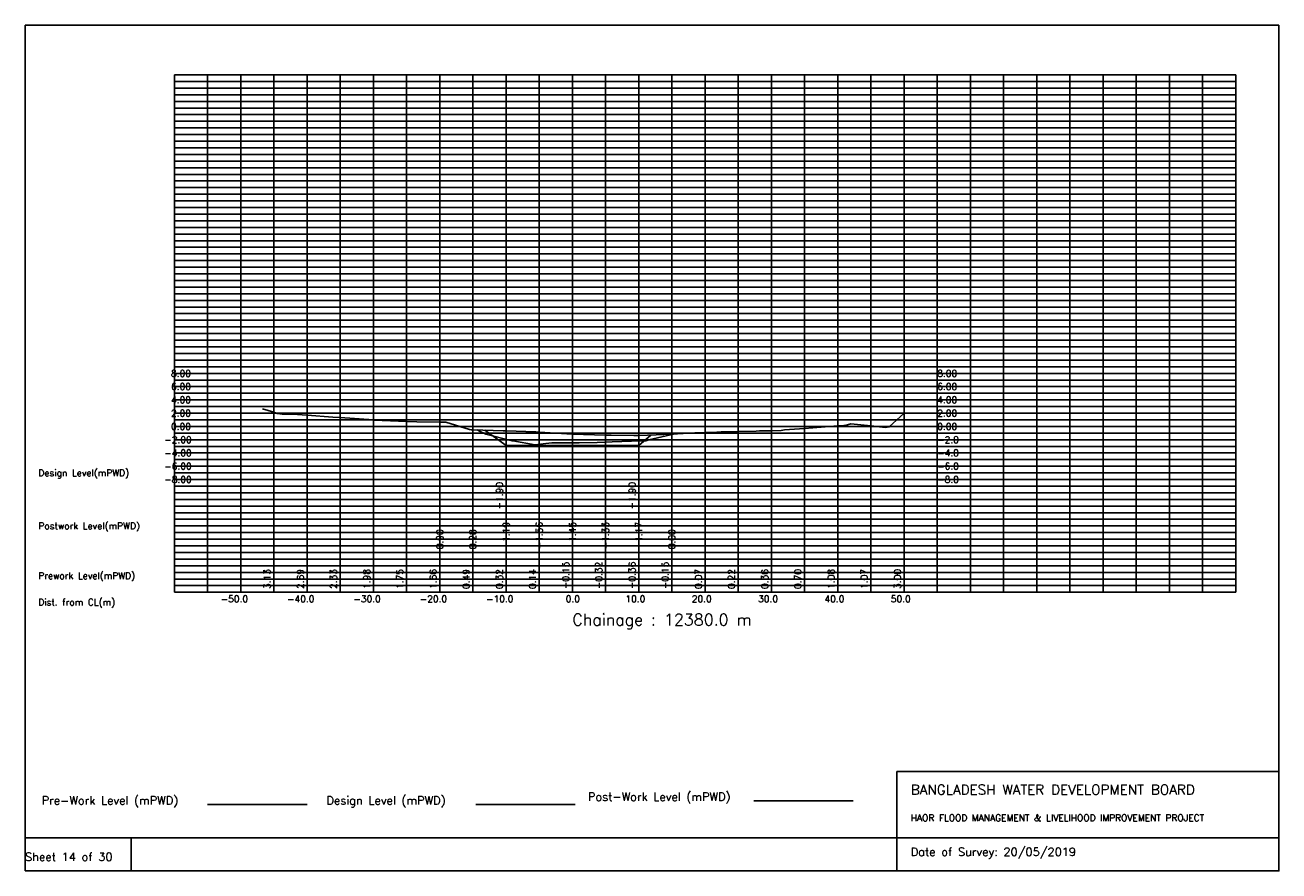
# Model space of a CAD drawing. Extents: x 0 to 189, y 0 to 128.
import ezdxf

# ---------------------------------------------------------------- set-up
doc = ezdxf.new("R2010")
doc.units = 0
doc.header["$MEASUREMENT"] = 0
doc.linetypes.add('1-1', pattern=[0])
for name, color, linetype in [('P1', 7, 'CONTINUOUS'), ('P15', 8, 'CONTINUOUS'), ('P2', 3, 'CONTINUOUS'), ('P3', 1, 'CONTINUOUS'), ('P6', 4, 'CONTINUOUS')]:
    doc.layers.add(name, color=color, linetype=linetype)
doc.styles.add('ROMAN_SIMPLEX', font='ROMANS')

msp = doc.modelspace()

# ---------------------------------------------------------------- linework, layer by layer
at = {"layer": 'P1'}
for p, q in [((0, 127.5), (0, 5)), ((0, 127.5), (189, 127.5)), ((189, 127.5), (189, 5)), ((131.4, 15), (131.4, 0)), ((131.4, 15), (189, 15)), ((16, 5), (16, 0))]:
    msp.add_line(p, q, dxfattribs=at)
at = {"layer": 'P1', "linetype": '1-1'}
msp.add_lwpolyline([(0, 0), (189, 0), (189, 5), (0, 5), (0, 0)], dxfattribs=at)
at = {"layer": 'P15', "linetype": '1-1'}
for points in [[(22.5, 120), (182.5, 120)], [(22.5, 42), (22.5, 120)], [(27.5, 42), (27.5, 120)], [(32.5, 42), (32.5, 120)], [(37.5, 42), (37.5, 120)], [(42.5, 42), (42.5, 120)], [(47.5, 42), (47.5, 120)], [(52.5, 42), (52.5, 120)], [(57.5, 42), (57.5, 120)], [(62.5, 42), (62.5, 120)], [(67.5, 42), (67.5, 120)], [(72.5, 42), (72.5, 120)], [(77.5, 42), (77.5, 120)], [(82.5, 42), (82.5, 120)], [(87.5, 42), (87.5, 120)], [(92.5, 42), (92.5, 120)], [(97.5, 42), (97.5, 120)], [(102.5, 42), (102.5, 120)], [(107.5, 42), (107.5, 120)], [(112.5, 42), (112.5, 120)], [(117.5, 42), (117.5, 120)], [(122.5, 42), (122.5, 120)], [(127.5, 42), (127.5, 120)], [(132.5, 42), (132.5, 120)], [(137.5, 42), (137.5, 120)], [(142.5, 42), (142.5, 120)], [(147.5, 42), (147.5, 120)], [(152.5, 42), (152.5, 120)], [(157.5, 42), (157.5, 120)], [(162.5, 42), (162.5, 120)], [(167.5, 42), (167.5, 120)], [(172.5, 42), (172.5, 120)], [(177.5, 42), (177.5, 120)], [(182.5, 42), (182.5, 120)], [(22.5, 119), (182.5, 119)], [(22.5, 118), (182.5, 118)], [(22.5, 117), (182.5, 117)], [(22.5, 116), (182.5, 116)], [(22.5, 115), (182.5, 115)], [(22.5, 114), (182.5, 114)], [(22.5, 113), (182.5, 113)], [(22.5, 112), (182.5, 112)], [(22.5, 111), (182.5, 111)], [(22.5, 110), (182.5, 110)], [(22.5, 109), (182.5, 109)], [(22.5, 108), (182.5, 108)], [(22.5, 107), (182.5, 107)], [(22.5, 106), (182.5, 106)], [(22.5, 105), (182.5, 105)], [(22.5, 104), (182.5, 104)], [(22.5, 103), (182.5, 103)], [(22.5, 102), (182.5, 102)], [(22.5, 101), (182.5, 101)], [(22.5, 100), (182.5, 100)], [(22.5, 99), (182.5, 99)], [(22.5, 98), (182.5, 98)], [(22.5, 97), (182.5, 97)], [(22.5, 96), (182.5, 96)], [(22.5, 95), (182.5, 95)], [(22.5, 94), (182.5, 94)], [(22.5, 93), (182.5, 93)], [(22.5, 92), (182.5, 92)], [(22.5, 91), (182.5, 91)], [(22.5, 90), (182.5, 90)], [(22.5, 89), (182.5, 89)], [(22.5, 88), (182.5, 88)], [(22.5, 87), (182.5, 87)], [(22.5, 86), (182.5, 86)], [(22.5, 85), (182.5, 85)], [(22.5, 84), (182.5, 84)], [(22.5, 83), (182.5, 83)], [(22.5, 82), (182.5, 82)], [(22.5, 81), (182.5, 81)], [(22.5, 80), (182.5, 80)], [(22.5, 79), (182.5, 79)], [(22.5, 78), (182.5, 78)], [(22.5, 77), (182.5, 77)], [(22.5, 76), (182.5, 76)], [(22.5, 75), (182.5, 75)], [(22.5, 74), (182.5, 74)], [(22.5, 73), (182.5, 73)], [(22.5, 72), (182.5, 72)], [(22.5, 71), (182.5, 71)], [(22.5, 70), (182.5, 70)], [(22.5, 69), (182.5, 69)], [(22.5, 68), (182.5, 68)], [(22.5, 67), (182.5, 67)], [(22.5, 66), (182.5, 66)], [(22.5, 65), (182.5, 65)], [(22.5, 64), (182.5, 64)], [(22.5, 63), (182.5, 63)], [(22.5, 62), (182.5, 62)], [(22.5, 61), (182.5, 61)], [(22.5, 60), (182.5, 60)], [(22.5, 59), (182.5, 59)], [(22.5, 58), (182.5, 58)], [(22.5, 57), (182.5, 57)], [(22.5, 56), (182.5, 56)], [(22.5, 55), (182.5, 55)], [(22.5, 54), (182.5, 54)], [(22.5, 53), (182.5, 53)], [(22.5, 52), (182.5, 52)], [(22.5, 51), (182.5, 51)], [(22.5, 50), (182.5, 50)], [(22.5, 49), (182.5, 49)], [(22.5, 48), (182.5, 48)], [(22.5, 47), (182.5, 47)], [(22.5, 46), (182.5, 46)], [(22.5, 45), (182.5, 45)], [(22.5, 44), (182.5, 44)], [(22.5, 43), (182.5, 43)], [(22.5, 42), (182.5, 42)]]:
    msp.add_lwpolyline(points, dxfattribs=at)
at = {"layer": 'P2'}
msp.add_line((27.5, 10), (42.5, 10), dxfattribs=at)
at = {"layer": 'P2', "linetype": '1-1'}
msp.add_lwpolyline([(35.81, 69.66), (37.5, 69.13), (37.99, 68.97), (38.76, 68.87), (40.05, 68.84), (40.33, 68.85), (42.5, 68.69), (46.38, 68.41), (47.5, 68.33), (52.5, 67.98), (52.63, 67.97), (57.5, 67.75), (59.05, 67.68), (62.5, 67.66), (63.43, 67.65), (66.99, 66.52), (67.26, 66.5), (67.5, 66.49), (72.05, 66.34), (72.2, 66.33), (72.5, 66.32), (76.98, 66.18), (77.31, 66.15), (77.5, 66.14), (82.5, 65.85), (87.5, 65.68), (87.53, 65.68), (88.34, 65.67), (91.75, 65.62), (92.5, 65.64), (95.11, 65.73), (97.5, 65.85), (100.97, 66.02), (102.5, 66.07), (104.26, 66.13), (104.93, 66.18), (107.5, 66.22), (110.22, 66.27), (110.71, 66.32), (112.5, 66.36), (113.96, 66.4), (114.47, 66.47), (117.5, 66.7), (122.5, 67.08), (123.44, 67.15), (123.97, 67.26), (124.49, 67.39), (127.5, 67.07), (129.68, 66.84), (130.26, 66.93), (132.5, 69)], dxfattribs=at)
at = {"layer": 'P3'}
msp.add_line((67.93, 10), (82.93, 10), dxfattribs=at)
at = {"layer": 'P3', "linetype": '1-1'}
msp.add_lwpolyline([(69.3, 66.43), (72.5, 64.11), (77.5, 64.11), (82.5, 64.11), (87.5, 64.11), (92.5, 64.11), (94.32, 65.7)], dxfattribs=at)
at = {"layer": 'P6'}
msp.add_line((109.84, 10.56), (124.84, 10.56), dxfattribs=at)
at = {"layer": 'P6', "linetype": '1-1'}
msp.add_lwpolyline([(68.13, 66.47), (68.5, 66.28), (69.45, 65.82), (73.42, 64.82), (73.5, 64.81), (76.89, 64.22), (78.5, 64.44), (79.41, 64.51), (83.5, 64.55), (86.21, 64.58), (88.5, 64.67), (92.87, 64.84), (93.2, 64.82), (93.5, 64.83), (93.58, 64.83), (94.03, 64.96), (97.94, 65.87)], dxfattribs=at)

# ---------------------------------------------------------------- texts
at = {"layer": 'P1', "style": 'ROMAN_SIMPLEX'}
for s, height, rotation, p in [('8.00', 1, 360, (22, 74.5)), ('8.00', 1, 360, (137.5, 74.5)), ('6.00', 1, 360, (22, 72.5)), ('6.00', 1, 360, (137.5, 72.5)), ('4.00', 1, 360, (22, 70.5)), ('4.00', 1, 360, (137.5, 70.5)), ('2.00', 1, 360, (22, 68.5)), ('2.00', 1, 360, (137.5, 68.5)), ('0.00', 1, 360, (22, 66.5)), ('0.00', 1, 360, (137.5, 66.5)), ('-2.00', 1, 360, (21, 64.5)), ('-2.0', 1, 360, (137.5, 64.5)), ('-4.00', 1, 360, (21, 62.5)), ('-4.0', 1, 360, (137.5, 62.5)), ('Design Level(mPWD)', 1, 360, (2, 59.5)), ('-6.00', 1, 360, (21, 60.5)), ('-6.0', 1, 360, (137.5, 60.5)), ('-8.00', 1, 360, (21, 58.5)), ('-8.0', 1, 360, (137.5, 58.5)), ('-1.90', 1, 90, (72, 54.5)), ('-1.90', 1, 90, (92, 54.5)), ('Postwork Level(mPWD)', 1, 360, (2, 51.5)), ('0.90', 1, 90, (63, 48.5)), ('0.28', 1, 90, (68, 48.5)), ('-1.19', 1, 90, (73, 48.5)), ('-1.56', 1, 90, (78, 48.5)), ('-1.45', 1, 90, (83, 48.5)), ('-1.33', 1, 90, (88, 48.5)), ('-1.17', 1, 90, (93, 48.5)), ('0.00', 1, 90, (98, 48.5)), ('-0.15', 1, 90, (82, 42.5)), ('-0.32', 1, 90, (87, 42.5)), ('-0.36', 1, 90, (92, 42.5)), ('-0.15', 1, 90, (97, 42.5)), ('Prework Level(mPWD)', 1, 360, (2, 44)), ('3.13', 1, 90, (37, 42.5)), ('2.69', 1, 90, (42, 42.5)), ('2.33', 1, 90, (47, 42.5)), ('1.98', 1, 90, (52, 42.5)), ('1.75', 1, 90, (57, 42.5)), ('1.66', 1, 90, (62, 42.5)), ('0.49', 1, 90, (67, 42.5)), ('0.32', 1, 90, (72, 42.5)), ('0.14', 1, 90, (77, 42.5)), ('0.07', 1, 90, (102, 42.5)), ('0.22', 1, 90, (107, 42.5)), ('0.36', 1, 90, (112, 42.5)), ('0.70', 1, 90, (117, 42.5)), ('1.08', 1, 90, (122, 42.5)), ('1.07', 1, 90, (127, 42.5)), ('3.00', 1, 90, (132, 42.5)), ('Dist. from CL(m)', 1, 360, (2, 40)), ('-50.0', 1, 360, (29.5, 40.5)), ('-40.0', 1, 360, (39.5, 40.5)), ('-30.0', 1, 360, (49.5, 40.5)), ('-20.0', 1, 360, (59.5, 40.5)), ('-10.0', 1, 360, (69.5, 40.5)), ('0.0', 1, 360, (81.5, 40.5)), ('10.0', 1, 360, (90.5, 40.5)), ('20.0', 1, 360, (100.5, 40.5)), ('30.0', 1, 360, (110.5, 40.5)), ('40.0', 1, 360, (120.5, 40.5)), ('50.0', 1, 360, (130.5, 40.5)), ('Chainage : 12380.0 m', 1.75, 360, (82.5, 37)), ('Sheet 14 of 30', 1.25, 360, (0, 1.5))]:
    msp.add_text(s, height=height, rotation=rotation, dxfattribs=at).set_placement(p)
for s, height, p in [('Pre-Work Level (mPWD)', 1.25, (2.5, 10)), ('Design Level (mPWD)', 1.25, (45.43, 10)), ('Post-Work Level (mPWD)', 1.25, (84.84, 10.56)), ('BANGLADESH WATER DEVELOPMENT BOARD', 1.5, (133.5, 11.5)), ('HAOR FLOOD MANAGEMENT & LIVELIHOOD IMPROVEMENT PROJECT', 1, (133.5, 7.5)), ('Date of Survey: 20/05/2019', 1.25, (133.5, 2.25))]:
    msp.add_text(s, height=height, dxfattribs=at).set_placement(p)

doc.saveas('drawing.dxf')
